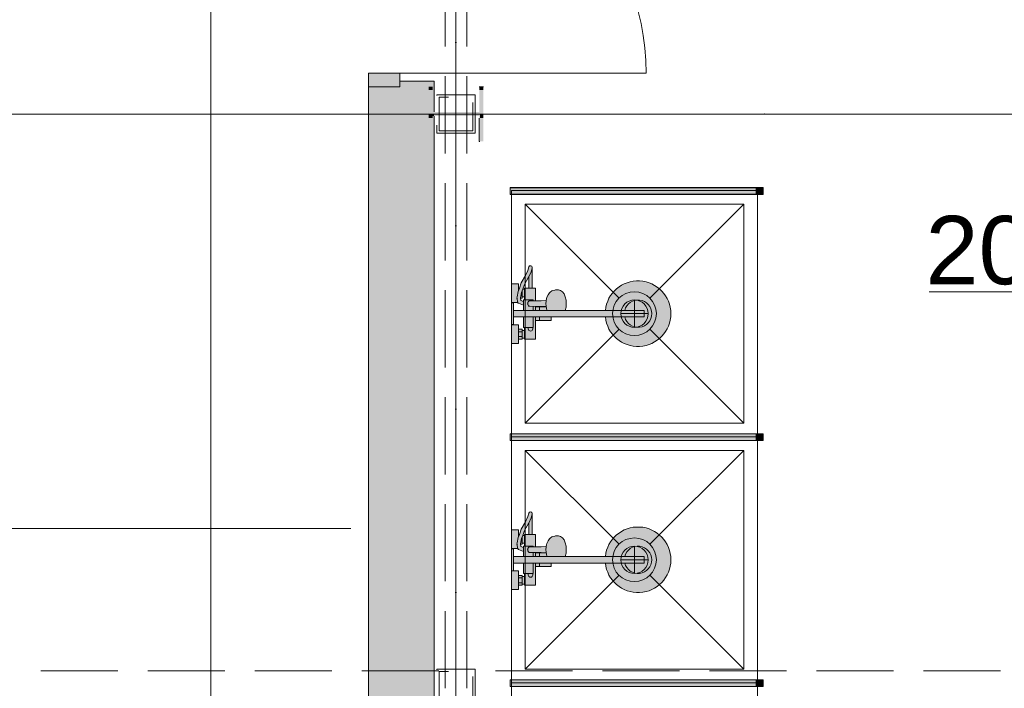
# Model space of a CAD drawing. Header units: millimetres. Extents: x -14761 to 157739, y -22400 to 107990.
# Tile 15 of 256: x 26301 to 29901, y 19000 to 21445. Entities that reach past the tile are written whole.
import ezdxf

# ---------------------------------------------------------------- set-up
doc = ezdxf.new("R2010")
doc.units = ezdxf.units.MM
doc.header["$MEASUREMENT"] = 0
doc.linetypes.add('Невидимая', pattern=[391.222223, 282.222223, -109])
doc.linetypes.add('Штрихпунктирная', pattern=[670.277762, 352.777767, -176.388884, 0, -141.111112])
for name, color, linetype in [('Интерьер - Мебель', 7, 'Continuous'), ('Интерьер - Оборудование', 7, 'Continuous'), ('Интерьер - Сантехника', 7, 'Continuous'), ('УЛИЦА_Б15_наклонный прогон', 7, 'Continuous'), ('УЛИЦА_Б6', 7, 'Continuous'), ('УЛИЦА_ЗОНЫ', 7, 'Continuous'), ('УЛИЦА_Конструктив бани', 7, 'Continuous'), ('УЛИЦА_Стены бани', 7, 'Continuous'), ('УЛИЦА_Стойки стропильные', 7, 'Continuous'), ('Элемент Модели - Оси', 7, 'Continuous'), ('Элемент модели - Оси Улица Бани', 7, 'Continuous')]:
    doc.layers.add(name, color=color, linetype=linetype)
doc.styles.add('СГЕНЕРИР_СТИЛЬ_1', font='txt')

msp = doc.modelspace()

# ---------------------------------------------------------------- hatches: boundary and pattern name
at = {"layer": 'Интерьер - Оборудование', "linetype": 'Continuous', "lineweight": 0, "true_color": 0xffffff}
for points in [[(28993.9, 20830.6), (28093.9, 20830.6), (28093.9, 20830.1), (28993.9, 20830.1)], [(28993.9, 20805.6), (28993.9, 20806.1), (28093.9, 20806.1), (28093.9, 20805.6)], [(28993.9, 19930.6), (28093.9, 19930.6), (28093.9, 19930.1), (28993.9, 19930.1)], [(28993.9, 19905.6), (28993.9, 19906.1), (28093.9, 19906.1), (28093.9, 19905.6)], [(28993.9, 19030.6), (28093.9, 19030.6), (28093.9, 19030.1), (28993.9, 19030.1)], [(28993.9, 19005.6), (28993.9, 19006.1), (28093.9, 19006.1), (28093.9, 19005.6)]]:
    msp.add_hatch(color=7, dxfattribs=at).paths.add_polyline_path(points)
at = {"layer": 'Интерьер - Оборудование', "linetype": 'Continuous', "lineweight": 0, "true_color": 0x000000}
for points in [[(28093.9, 20830.1), (28093.9, 20806.1), (28993.9, 20806.1), (28993.9, 20830.1)], [(28093.9, 19930.1), (28093.9, 19906.1), (28993.9, 19906.1), (28993.9, 19930.1)], [(28093.9, 19030.1), (28093.9, 19006.1), (28993.9, 19006.1), (28993.9, 19030.1)]]:
    msp.add_hatch(color=18, dxfattribs=at).paths.add_polyline_path(points)
at = {"layer": 'Интерьер - Оборудование', "linetype": 'Continuous', "lineweight": 0, "true_color": 0x00007f}
for points in [[(29018.9, 20830.6), (28993.9, 20830.6), (28993.9, 20805.6), (29018.9, 20805.6)], [(29018.9, 19930.6), (28993.9, 19930.6), (28993.9, 19905.6), (29018.9, 19905.6)], [(29018.9, 19030.6), (28993.9, 19030.6), (28993.9, 19005.6), (29018.9, 19005.6)]]:
    msp.add_hatch(color=176, dxfattribs=at).paths.add_polyline_path(points)
at = {"layer": 'Интерьер - Оборудование', "linetype": 'Continuous', "lineweight": 0, "true_color": 0xe5e5e5}
h = msp.add_hatch(color=254, dxfattribs=at)
h.paths.add_polyline_path([(28442.5, 20357.5, 19.949874), (28442.5, 20381.5), (28296, 20381.5), (28298.8, 20393.6), (28299.8, 20406.5), (28298.8, 20419.4), (28296, 20431.5), (28291.4, 20441.9), (28285.5, 20449.8), (28278.6, 20454.8), (28271.1, 20456.5), (28260.5, 20456.5), (28257.3, 20456), (28250, 20454.3), (28247.2, 20452.9), (28240.6, 20448.1), (28238.7, 20446), (28233.3, 20438.8), (28229.1, 20429.3), (28227.8, 20424.1), (28226.2, 20417.5), (28208, 20417), (28186.9, 20416.8), (28186.9, 20462.5), (28175.4, 20462.5), (28175.4, 20538.5, 0.853753), (28162.7, 20540.5), (28158.6, 20527.7), (28150.2, 20508.5), (28135.1, 20481.8), (28128.2, 20462.5), (28124.9, 20462.5), (28124.9, 20478.5), (28098.9, 20478.5), (28098.9, 20410.5), (28122.1, 20410.5), (28122.4, 20409.9), (28123.1, 20408.9), (28124.1, 20408), (28125.1, 20407.3), (28142.9, 20400), (28142.9, 20381.5), (28106.9, 20381.5), (28106.9, 20409.5), (28098.9, 20409.5), (28098.9, 20329.5), (28106.9, 20329.5), (28106.9, 20357.5), (28142.9, 20357.5), (28142.9, 20319.5), (28146.9, 20319.5), (28146.9, 20308.5), (28138.9, 20308.5), (28138.9, 20312.5), (28124.9, 20312.5), (28124.9, 20328.5), (28098.9, 20328.5), (28098.9, 20260.5), (28124.9, 20260.5), (28124.9, 20276.5), (28138.9, 20276.5), (28138.9, 20280.5), (28146.9, 20280.5), (28146.9, 20276.5), (28186.9, 20276.5), (28186.9, 20344.5), (28243.9, 20344.5), (28243.9, 20345.1), (28243.9, 20346.7), (28243.9, 20349.2), (28243.9, 20352.4), (28243.9, 20356.4), (28243.9, 20357.5)])
h.paths.add_polyline_path([(28142.9, 20419.5), (28142.9, 20414), (28133.9, 20417.7), (28132.5, 20426.3), (28132.5, 20426.5), (28138.9, 20426.5), (28138.9, 20430.5), (28146.9, 20430.5), (28146.9, 20419.5)], flags=0)
h.paths.add_polyline_path([(28146.9, 20458.5), (28140.6, 20458.5), (28146.9, 20476.4), (28161.8, 20502.6), (28162.4, 20504), (28162.4, 20462.5), (28146.9, 20462.5)], flags=0)
h = msp.add_hatch(color=254, dxfattribs=at)
h.paths.add_polyline_path([(28442.5, 19457.5, 19.949874), (28442.5, 19481.5), (28296, 19481.5), (28298.8, 19493.6), (28299.8, 19506.5), (28298.8, 19519.4), (28296, 19531.5), (28291.4, 19541.9), (28285.5, 19549.8), (28278.6, 19554.8), (28271.1, 19556.5), (28260.5, 19556.5), (28257.3, 19556), (28250, 19554.3), (28247.2, 19552.9), (28240.6, 19548.1), (28238.7, 19546), (28233.3, 19538.8), (28229.1, 19529.3), (28227.8, 19524.1), (28226.2, 19517.5), (28208, 19517), (28186.9, 19516.8), (28186.9, 19562.5), (28175.4, 19562.5), (28175.4, 19638.5, 0.853753), (28162.7, 19640.5), (28158.6, 19627.7), (28150.2, 19608.5), (28135.1, 19581.8), (28128.2, 19562.5), (28124.9, 19562.5), (28124.9, 19578.5), (28098.9, 19578.5), (28098.9, 19510.5), (28122.1, 19510.5), (28122.4, 19509.9), (28123.1, 19508.9), (28124.1, 19508), (28125.1, 19507.3), (28142.9, 19500), (28142.9, 19481.5), (28106.9, 19481.5), (28106.9, 19509.5), (28098.9, 19509.5), (28098.9, 19429.5), (28106.9, 19429.5), (28106.9, 19457.5), (28142.9, 19457.5), (28142.9, 19419.5), (28146.9, 19419.5), (28146.9, 19408.5), (28138.9, 19408.5), (28138.9, 19412.5), (28124.9, 19412.5), (28124.9, 19428.5), (28098.9, 19428.5), (28098.9, 19360.5), (28124.9, 19360.5), (28124.9, 19376.5), (28138.9, 19376.5), (28138.9, 19380.5), (28146.9, 19380.5), (28146.9, 19376.5), (28186.9, 19376.5), (28186.9, 19444.5), (28243.9, 19444.5), (28243.9, 19445.1), (28243.9, 19446.7), (28243.9, 19449.2), (28243.9, 19452.4), (28243.9, 19456.4), (28243.9, 19457.5)])
h.paths.add_polyline_path([(28142.9, 19519.5), (28142.9, 19514), (28133.9, 19517.7), (28132.5, 19526.3), (28132.5, 19526.5), (28138.9, 19526.5), (28138.9, 19530.5), (28146.9, 19530.5), (28146.9, 19519.5)], flags=0)
h.paths.add_polyline_path([(28146.9, 19558.5), (28140.6, 19558.5), (28146.9, 19576.4), (28161.8, 19602.6), (28162.4, 19604), (28162.4, 19562.5), (28146.9, 19562.5)], flags=0)
at = {"layer": 'УЛИЦА_Конструктив бани', "linetype": 'Continuous', "lineweight": 0, "true_color": 0x424b4b}
for points in [[(27811.4, 21199.5), (27796.4, 21199.5), (27796.4, 21187), (27811.4, 21187)], [(27796.4, 21097), (27816.4, 21097), (27816.4, 21107.2), (27811.4, 21107.2), (27811.4, 21187), (27796.4, 21187)], [(27816.4, 21107.2), (27816.4, 21097), (27983.9, 21097), (27996.4, 21097), (27996.4, 21187), (27981.4, 21187), (27981.4, 21107.2)], [(27996.4, 21199.5), (27981.4, 21199.5), (27981.4, 21187), (27996.4, 21187)], [(27816.4, 21097), (27796.4, 21097), (27796.4, 21084.5), (27811.4, 21084.5), (27811.4, 21091.9), (27816.4, 21091.9)], [(27816.4, 21097), (27816.4, 21091.9), (27981.4, 21091.9), (27981.4, 21084.5), (27983.9, 21084.5), (27983.9, 21097)], [(27983.9, 21097), (27983.9, 21084.5), (27996.4, 21097)], [(27983.9, 21084.5), (27996.4, 21084.5), (27996.4, 21097)], [(27811.4, 21084.5), (27796.4, 21084.5), (27796.4, 20999.5), (27811.4, 20999.5)], [(27981.4, 21084.5), (27981.4, 20999.5), (27983.9, 20999.5), (27983.9, 21084.5)], [(27983.9, 21084.5), (27983.9, 20999.5), (27996.4, 20999.5), (27996.4, 21084.5)]]:
    msp.add_hatch(color=139, dxfattribs=at).paths.add_polyline_path(points)
at = {"layer": 'УЛИЦА_Стены бани', "linetype": 'Continuous', "lineweight": 0, "true_color": 0x7f7f7f}
msp.add_hatch(color=8, dxfattribs=at).paths.add_polyline_path([(27691.4, 21199.5), (27691.4, 21249.5), (27576.4, 21249.5), (27576.4, 21199.5)])
at = {"layer": 'УЛИЦА_Стены бани', "linetype": 'Continuous', "lineweight": 0, "true_color": 0x000000}
for points in [[(27816.4, 21199.5), (27816.4, 21219.5), (27691.4, 21219.5), (27691.4, 21199.5), (27796.4, 21199.5)], [(27576.4, 18784.5), (27596.4, 18784.5), (27596.4, 21199.5), (27576.4, 21199.5)], [(27596.4, 21199.5), (27596.4, 17219.5), (27796.4, 17219.5), (27796.4, 21199.5), (27691.4, 21199.5)], [(27816.4, 21199.5), (27811.4, 21199.5), (27811.4, 21107.2), (27816.4, 21107.2)], [(27796.4, 17219.5), (27816.4, 17219.5), (27816.4, 21091.9), (27811.4, 21091.9), (27811.4, 20999.5), (27796.4, 20999.5)]]:
    msp.add_hatch(color=18, dxfattribs=at).paths.add_polyline_path(points)

# ---------------------------------------------------------------- linework, layer by layer
at = {"layer": 'Интерьер - Мебель', "color": 7, "linetype": 'Continuous', "lineweight": 15}
msp.add_lwpolyline([(23081.4, 24195.9), (23881.4, 24195.9), (23881.4, 19584.5), (27511.4, 19584.5)], dxfattribs=at)
at = {"layer": 'Интерьер - Оборудование', "color": 7, "linetype": 'Continuous', "lineweight": 15}
for p, q in [((28993.9, 20830.6), (28093.9, 20830.6)), ((28093.9, 20830.6), (28093.9, 20830.1)), ((28993.9, 20830.1), (28993.9, 20830.6)), ((28093.9, 20805.6), (28093.9, 20806.1)), ((28993.9, 20805.6), (28093.9, 20805.6)), ((28993.9, 20806.1), (28993.9, 20805.6)), ((28170.7, 20522.9), (28162.4, 20504)), ((28175.1, 20536.5), (28170.7, 20522.9)), ((28175.1, 20536.5), (28175.4, 20538.5)), ((28124, 20450.5), (28120.3, 20431.2)), ((28128.2, 20462.5), (28124, 20450.5)), ((28124.4, 20451.6), (28124.4, 20451.6)), ((28124.9, 20453.2), (28124.9, 20462.5)), ((28140.6, 20458.5), (28136.5, 20447)), ((28138.8, 20453.5), (28138.9, 20453.5)), ((28138.9, 20453.5), (28138.9, 20453.9)), ((28138.9, 20435.5), (28138.9, 20453.5)), ((28146.9, 20458.5), (28146.9, 20430.5)), ((28162.4, 20462.5), (28175.4, 20462.5)), ((28120.3, 20431.2), (28119.4, 20426.7)), ((28119.4, 20426.7), (28119.5, 20425.4)), ((28119.5, 20425.4), (28121.6, 20412.3)), ((28121.6, 20412.3), (28121.9, 20411)), ((28132.8, 20427.9), (28132.5, 20426.3)), ((28136.5, 20447), (28132.8, 20427.9)), ((28134.3, 20435.5), (28138.9, 20435.5)), ((28138.9, 20430.5), (28138.9, 20435.5)), ((28142.9, 20414), (28142.9, 20400.1)), ((28178.9, 20419.5), (28146.9, 20419.5)), ((28150.9, 20419.5), (28148.2, 20419.5)), ((28154, 20419.5), (28150.9, 20419.5)), ((28157.4, 20419.5), (28154, 20419.5)), ((28159.7, 20411.5), (28160.3, 20413)), ((28160.3, 20413), (28161.3, 20414.5)), ((28161.3, 20414.5), (28162.6, 20415.6)), ((28162.6, 20415.6), (28164.1, 20416.3)), ((28164.1, 20416.3), (28165.8, 20416.5)), ((28186.9, 20416.8), (28165.8, 20416.5)), ((28178.9, 20419.5), (28178.9, 20416.7)), ((28225.8, 20415.6), (28225.1, 20406.5)), ((28226.2, 20417.5), (28225.8, 20415.6)), ((28106.9, 20357.5), (28106.9, 20381.5)), ((28121.9, 20411), (28122.1, 20410.5)), ((28296, 20381.5), (28142.9, 20381.5)), ((28158.5, 20409.1), (28158.1, 20406.5)), ((28158.1, 20406.5), (28158.5, 20403.9)), ((28159.7, 20411.5), (28158.5, 20409.1)), ((28158.5, 20403.9), (28159.7, 20401.5)), ((28159.4, 20409.5), (28159.6, 20411.3)), ((28159.4, 20403.5), (28159.4, 20409.5)), ((28159.6, 20401.7), (28159.4, 20403.5)), ((28159.6, 20411.3), (28159.7, 20411.5)), ((28159.7, 20401.5), (28159.6, 20401.7)), ((28159.7, 20411.5), (28159.7, 20411.5)), ((28159.7, 20401.5), (28159.7, 20401.5)), ((28160.3, 20400), (28159.7, 20401.5)), ((28161.3, 20398.6), (28160.3, 20400)), ((28162.6, 20397.4), (28161.3, 20398.6)), ((28164.1, 20396.7), (28162.6, 20397.4)), ((28165.8, 20396.5), (28164.1, 20396.7)), ((28208, 20396), (28165.8, 20396.5)), ((28178.9, 20396.4), (28178.9, 20381.5)), ((28186.9, 20396.3), (28186.9, 20381.5)), ((28186.9, 20394.5), (28226.4, 20394.5)), ((28201.9, 20394.5), (28201.9, 20381.5)), ((28226.2, 20395.5), (28208, 20396)), ((28225.1, 20406.5), (28225.8, 20397.4)), ((28225.8, 20397.4), (28227.8, 20388.9)), ((28227.3, 20381.5), (28227.2, 20381.6)), ((28227.8, 20388.9), (28229.1, 20383.7)), ((28229.1, 20383.7), (28230.1, 20381.5)), ((28241.3, 20381.6), (28241.3, 20381.5)), ((28442.5, 20381.5), (28583.9, 20381.5)), ((28583.9, 20357.5), (28583.9, 20381.5)), ((28142.9, 20357.5), (28243.9, 20357.5)), ((28178.9, 20319.5), (28178.9, 20357.5)), ((28186.9, 20344.5), (28186.9, 20357.5)), ((28201.9, 20344.5), (28201.9, 20357.5)), ((28442.5, 20357.5), (28583.9, 20357.5)), ((28124.9, 20276.5), (28124.9, 20312.5)), ((28138.9, 20280.5), (28138.9, 20308.5)), ((28146.9, 20319.5), (28178.9, 20319.5)), ((28146.9, 20280.5), (28146.9, 20308.5)), ((28124.9, 20303.5), (28138.9, 20303.5)), ((28124.9, 20285.5), (28138.9, 20285.5)), ((28993.9, 19930.6), (28093.9, 19930.6)), ((28093.9, 19930.6), (28093.9, 19930.1)), ((28993.9, 19930.1), (28993.9, 19930.6)), ((28093.9, 19905.6), (28093.9, 19906.1)), ((28993.9, 19905.6), (28093.9, 19905.6)), ((28993.9, 19906.1), (28993.9, 19905.6)), ((28170.7, 19622.9), (28162.4, 19604)), ((28175.1, 19636.5), (28170.7, 19622.9)), ((28175.1, 19636.5), (28175.4, 19638.5)), ((28124, 19550.5), (28120.3, 19531.2)), ((28128.2, 19562.5), (28124, 19550.5)), ((28124.4, 19551.6), (28124.4, 19551.6)), ((28124.9, 19553.2), (28124.9, 19562.5)), ((28140.6, 19558.5), (28136.5, 19547)), ((28138.8, 19553.5), (28138.9, 19553.5)), ((28138.9, 19553.5), (28138.9, 19553.9)), ((28138.9, 19535.5), (28138.9, 19553.5)), ((28146.9, 19558.5), (28146.9, 19530.5)), ((28162.4, 19562.5), (28175.4, 19562.5)), ((28120.3, 19531.2), (28119.4, 19526.7)), ((28119.4, 19526.7), (28119.5, 19525.4)), ((28119.5, 19525.4), (28121.6, 19512.3)), ((28121.6, 19512.3), (28121.9, 19511)), ((28132.8, 19527.9), (28132.5, 19526.3)), ((28136.5, 19547), (28132.8, 19527.9)), ((28134.3, 19535.5), (28138.9, 19535.5)), ((28138.9, 19530.5), (28138.9, 19535.5)), ((28142.9, 19514), (28142.9, 19500.1)), ((28178.9, 19519.5), (28146.9, 19519.5)), ((28150.9, 19519.5), (28148.2, 19519.5)), ((28154, 19519.5), (28150.9, 19519.5)), ((28157.4, 19519.5), (28154, 19519.5)), ((28159.7, 19511.5), (28160.3, 19513)), ((28160.3, 19513), (28161.3, 19514.5)), ((28161.3, 19514.5), (28162.6, 19515.6)), ((28162.6, 19515.6), (28164.1, 19516.3)), ((28164.1, 19516.3), (28165.8, 19516.5)), ((28186.9, 19516.8), (28165.8, 19516.5)), ((28178.9, 19519.5), (28178.9, 19516.7)), ((28225.8, 19515.6), (28225.1, 19506.5)), ((28226.2, 19517.5), (28225.8, 19515.6)), ((28106.9, 19457.5), (28106.9, 19481.5)), ((28121.9, 19511), (28122.1, 19510.5)), ((28296, 19481.5), (28142.9, 19481.5)), ((28158.5, 19509.1), (28158.1, 19506.5)), ((28158.1, 19506.5), (28158.5, 19503.9)), ((28159.7, 19511.5), (28158.5, 19509.1)), ((28158.5, 19503.9), (28159.7, 19501.5)), ((28159.4, 19509.5), (28159.6, 19511.3)), ((28159.4, 19503.5), (28159.4, 19509.5)), ((28159.6, 19501.7), (28159.4, 19503.5)), ((28159.6, 19511.3), (28159.7, 19511.5)), ((28159.7, 19501.5), (28159.6, 19501.7)), ((28159.7, 19511.5), (28159.7, 19511.5)), ((28159.7, 19501.5), (28159.7, 19501.5)), ((28160.3, 19500), (28159.7, 19501.5)), ((28161.3, 19498.6), (28160.3, 19500)), ((28162.6, 19497.4), (28161.3, 19498.6)), ((28164.1, 19496.7), (28162.6, 19497.4)), ((28165.8, 19496.5), (28164.1, 19496.7)), ((28208, 19496), (28165.8, 19496.5)), ((28178.9, 19496.4), (28178.9, 19481.5)), ((28186.9, 19496.3), (28186.9, 19481.5)), ((28186.9, 19494.5), (28226.4, 19494.5)), ((28201.9, 19494.5), (28201.9, 19481.5)), ((28226.2, 19495.5), (28208, 19496)), ((28225.1, 19506.5), (28225.8, 19497.4)), ((28225.8, 19497.4), (28227.8, 19488.9)), ((28227.3, 19481.5), (28227.2, 19481.6)), ((28227.8, 19488.9), (28229.1, 19483.7)), ((28229.1, 19483.7), (28230.1, 19481.5)), ((28241.3, 19481.6), (28241.3, 19481.5)), ((28442.5, 19481.5), (28583.9, 19481.5)), ((28583.9, 19457.5), (28583.9, 19481.5)), ((28142.9, 19457.5), (28243.9, 19457.5)), ((28178.9, 19419.5), (28178.9, 19457.5)), ((28186.9, 19444.5), (28186.9, 19457.5)), ((28201.9, 19444.5), (28201.9, 19457.5)), ((28442.5, 19457.5), (28583.9, 19457.5)), ((28124.9, 19376.5), (28124.9, 19412.5)), ((28138.9, 19380.5), (28138.9, 19408.5)), ((28146.9, 19419.5), (28178.9, 19419.5)), ((28146.9, 19380.5), (28146.9, 19408.5)), ((28124.9, 19403.5), (28138.9, 19403.5)), ((28124.9, 19385.5), (28138.9, 19385.5)), ((28993.9, 19030.6), (28093.9, 19030.6)), ((28093.9, 19030.6), (28093.9, 19030.1)), ((28993.9, 19030.1), (28993.9, 19030.6)), ((28093.9, 19005.6), (28093.9, 19006.1)), ((28993.9, 19005.6), (28093.9, 19005.6)), ((28993.9, 19006.1), (28993.9, 19005.6))]:
    msp.add_line(p, q, dxfattribs=at)
at = {"layer": 'Интерьер - Оборудование', "color": 7, "linetype": 'Continuous', "lineweight": 15, "flags": 128}
for points in [[(28093.9, 20830.1), (28093.9, 20806.1), (28993.9, 20806.1), (28993.9, 20830.1)], [(29018.9, 20830.6), (28993.9, 20830.6), (28993.9, 20805.6), (29018.9, 20805.6)], [(28146.9, 20458.5), (28140.6, 20458.5), (28146.9, 20476.4), (28161.8, 20502.6), (28162.4, 20504), (28162.4, 20462.5), (28146.9, 20462.5)], [(28142.9, 20419.5), (28142.9, 20414), (28133.9, 20417.7), (28132.5, 20426.3), (28132.5, 20426.5), (28138.9, 20426.5), (28138.9, 20430.5), (28146.9, 20430.5), (28146.9, 20419.5)], [(28093.9, 19930.1), (28093.9, 19906.1), (28993.9, 19906.1), (28993.9, 19930.1)], [(29018.9, 19930.6), (28993.9, 19930.6), (28993.9, 19905.6), (29018.9, 19905.6)], [(28146.9, 19558.5), (28140.6, 19558.5), (28146.9, 19576.4), (28161.8, 19602.6), (28162.4, 19604), (28162.4, 19562.5), (28146.9, 19562.5)], [(28142.9, 19519.5), (28142.9, 19514), (28133.9, 19517.7), (28132.5, 19526.3), (28132.5, 19526.5), (28138.9, 19526.5), (28138.9, 19530.5), (28146.9, 19530.5), (28146.9, 19519.5)], [(28093.9, 19030.1), (28093.9, 19006.1), (28993.9, 19006.1), (28993.9, 19030.1)], [(29018.9, 19030.6), (28993.9, 19030.6), (28993.9, 19005.6), (29018.9, 19005.6)]]:
    msp.add_lwpolyline(points, close=True, dxfattribs=at)
for points in [[(28442.5, 20357.5, 19.949874), (28442.5, 20381.5), (28296, 20381.5), (28298.8, 20393.6), (28299.8, 20406.5), (28298.8, 20419.4), (28296, 20431.5), (28291.4, 20441.9), (28285.5, 20449.8), (28278.6, 20454.8), (28271.1, 20456.5), (28260.5, 20456.5), (28257.3, 20456), (28250, 20454.3), (28247.2, 20452.9), (28240.6, 20448.1), (28238.7, 20446), (28233.3, 20438.8), (28229.1, 20429.3), (28227.8, 20424.1), (28226.2, 20417.5), (28208, 20417), (28186.9, 20416.8), (28186.9, 20462.5), (28175.4, 20462.5), (28175.4, 20538.5, 0.853753), (28162.7, 20540.5), (28158.6, 20527.7), (28150.2, 20508.5), (28135.1, 20481.8), (28128.2, 20462.5), (28124.9, 20462.5), (28124.9, 20478.5), (28098.9, 20478.5), (28098.9, 20410.5), (28122.1, 20410.5), (28122.4, 20409.9), (28123.1, 20408.9), (28124.1, 20408), (28125.1, 20407.3), (28142.9, 20400), (28142.9, 20381.5), (28106.9, 20381.5), (28106.9, 20409.5), (28098.9, 20409.5), (28098.9, 20329.5), (28106.9, 20329.5), (28106.9, 20357.5), (28142.9, 20357.5), (28142.9, 20319.5), (28146.9, 20319.5), (28146.9, 20308.5), (28138.9, 20308.5), (28138.9, 20312.5), (28124.9, 20312.5), (28124.9, 20328.5), (28098.9, 20328.5), (28098.9, 20260.5), (28124.9, 20260.5), (28124.9, 20276.5), (28138.9, 20276.5), (28138.9, 20280.5), (28146.9, 20280.5), (28146.9, 20276.5), (28186.9, 20276.5), (28186.9, 20344.5), (28243.9, 20344.5), (28243.9, 20345.1), (28243.9, 20346.7), (28243.9, 20349.2), (28243.9, 20352.4), (28243.9, 20356.4), (28243.9, 20357.5)], [(28442.5, 19457.5, 19.949874), (28442.5, 19481.5), (28296, 19481.5), (28298.8, 19493.6), (28299.8, 19506.5), (28298.8, 19519.4), (28296, 19531.5), (28291.4, 19541.9), (28285.5, 19549.8), (28278.6, 19554.8), (28271.1, 19556.5), (28260.5, 19556.5), (28257.3, 19556), (28250, 19554.3), (28247.2, 19552.9), (28240.6, 19548.1), (28238.7, 19546), (28233.3, 19538.8), (28229.1, 19529.3), (28227.8, 19524.1), (28226.2, 19517.5), (28208, 19517), (28186.9, 19516.8), (28186.9, 19562.5), (28175.4, 19562.5), (28175.4, 19638.5, 0.853753), (28162.7, 19640.5), (28158.6, 19627.7), (28150.2, 19608.5), (28135.1, 19581.8), (28128.2, 19562.5), (28124.9, 19562.5), (28124.9, 19578.5), (28098.9, 19578.5), (28098.9, 19510.5), (28122.1, 19510.5), (28122.4, 19509.9), (28123.1, 19508.9), (28124.1, 19508), (28125.1, 19507.3), (28142.9, 19500), (28142.9, 19481.5), (28106.9, 19481.5), (28106.9, 19509.5), (28098.9, 19509.5), (28098.9, 19429.5), (28106.9, 19429.5), (28106.9, 19457.5), (28142.9, 19457.5), (28142.9, 19419.5), (28146.9, 19419.5), (28146.9, 19408.5), (28138.9, 19408.5), (28138.9, 19412.5), (28124.9, 19412.5), (28124.9, 19428.5), (28098.9, 19428.5), (28098.9, 19360.5), (28124.9, 19360.5), (28124.9, 19376.5), (28138.9, 19376.5), (28138.9, 19380.5), (28146.9, 19380.5), (28146.9, 19376.5), (28186.9, 19376.5), (28186.9, 19444.5), (28243.9, 19444.5), (28243.9, 19445.1), (28243.9, 19446.7), (28243.9, 19449.2), (28243.9, 19452.4), (28243.9, 19456.4), (28243.9, 19457.5)]]:
    msp.add_lwpolyline(points, format="xyb", close=True, dxfattribs=at)
at = {"layer": 'Интерьер - Оборудование', "color": 7, "linetype": 'Continuous', "lineweight": 15}
for centre, radius, start, end in [((28561.9, 20369.5), 50, 193.8865, 166.1135), ((28168.9, 20315), 9, 150, 30), ((28561.9, 19469.5), 50, 193.8865, 166.1135), ((28168.9, 19415), 9, 150, 30)]:
    msp.add_arc(centre, radius, start, end, dxfattribs=at)
at = {"layer": 'Интерьер - Сантехника', "color": 7, "linetype": 'Continuous', "lineweight": 15}
for p, q in [((28948.9, 20769.5), (28148.9, 20769.5)), ((28148.9, 20769.5), (28148.9, 19969.5)), ((28148.9, 20769.5), (28492.4, 20426.1)), ((28948.9, 20769.5), (28605.5, 20426.1)), ((28948.9, 19969.5), (28948.9, 20769.5)), ((28548.9, 20419.5), (28548.9, 20319.5)), ((28598.9, 20369.5), (28498.9, 20369.5)), ((28148.9, 19969.5), (28492.4, 20312.9)), ((28948.9, 19969.5), (28605.5, 20312.9)), ((28148.9, 19969.5), (28948.9, 19969.5)), ((28948.9, 19869.5), (28148.9, 19869.5)), ((28148.9, 19869.5), (28148.9, 19069.5)), ((28148.9, 19869.5), (28492.4, 19526.1)), ((28948.9, 19869.5), (28605.5, 19526.1)), ((28948.9, 19069.5), (28948.9, 19869.5)), ((28548.9, 19519.5), (28548.9, 19419.5)), ((28598.9, 19469.5), (28498.9, 19469.5)), ((28148.9, 19069.5), (28492.4, 19412.9)), ((28948.9, 19069.5), (28605.5, 19412.9)), ((28148.9, 19069.5), (28948.9, 19069.5))]:
    msp.add_line(p, q, dxfattribs=at)
at = {"layer": 'Интерьер - Сантехника', "color": 7, "linetype": 'Continuous', "lineweight": 15, "flags": 128}
for points in [[(28998.9, 20819.5), (28098.9, 20819.5), (28098.9, 19919.5), (28998.9, 19919.5)], [(28998.9, 19919.5), (28098.9, 19919.5), (28098.9, 19019.5), (28998.9, 19019.5)], [(28998.9, 19019.5), (28098.9, 19019.5), (28098.9, 18119.5), (28998.9, 18119.5)]]:
    msp.add_lwpolyline(points, close=True, dxfattribs=at)
at = {"layer": 'Интерьер - Сантехника', "color": 7, "linetype": 'Continuous', "lineweight": 15}
for centre, radius in [((28548.9, 20369.5), 80), ((28548.9, 20369.5), 50), ((28548.9, 19469.5), 80), ((28548.9, 19469.5), 50)]:
    msp.add_circle(centre, radius, dxfattribs=at)
at = {"layer": 'УЛИЦА_Б15_наклонный прогон', "color": 7, "linetype": 'Штрихпунктирная', "lineweight": 15}
msp.add_line((27896.4, 16809.5), (27896.4, 25389.6), dxfattribs=at)
at = {"layer": 'УЛИЦА_Б15_наклонный прогон', "color": 7, "linetype": 'Невидимая', "lineweight": 15}
for p, q in [((27856.4, 18999.5), (27856.4, 22526.1)), ((27936.4, 18999.5), (27936.4, 22526.1))]:
    msp.add_line(p, q, dxfattribs=at)
at = {"layer": 'УЛИЦА_Б6', "color": 7, "linetype": 'Невидимая', "lineweight": 15}
for p, q in [((27833.9, 19063.5), (21958.9, 19063.5)), ((27833.9, 19063.5), (21958.9, 19063.5)), ((32626.4, 19063.5), (27958.9, 19063.5)), ((32626.4, 19063.5), (27958.9, 19063.5))]:
    msp.add_line(p, q, dxfattribs=at)
at = {"layer": 'УЛИЦА_ЗОНЫ', "color": 7, "linetype": 'Continuous', "lineweight": 15}
msp.add_line((29626.3, 20449.5), (30926.9, 20449.5), dxfattribs=at)
at = {"layer": 'УЛИЦА_Конструктив бани', "color": 7, "linetype": 'Continuous', "lineweight": 15}
for p, q in [((27896.4, 21179.5), (27896.4, 21279.5)), ((27816.4, 21099.5), (27716.4, 21099.5)), ((27976.4, 21099.5), (28076.4, 21099.5)), ((27896.4, 21019.5), (27896.4, 20919.5))]:
    msp.add_line(p, q, dxfattribs=at)
at = {"layer": 'УЛИЦА_Конструктив бани', "color": 7, "linetype": 'Continuous', "lineweight": 15, "flags": 128}
for points in [[(27996.4, 21199.5), (27981.4, 21199.5)], [(27981.4, 21084.5), (27981.4, 20999.5), (27983.9, 20999.5)]]:
    msp.add_lwpolyline(points, dxfattribs=at)
at = {"layer": 'УЛИЦА_Конструктив бани', "color": 7, "linetype": 'Continuous', "lineweight": 15}
msp.add_point((27896.4, 21099.5), dxfattribs=at)
at = {"layer": 'УЛИЦА_Стены бани', "color": 7, "linetype": 'Continuous', "lineweight": 15}
for p, q in [((27691.4, 21249.5), (27576.4, 21249.5)), ((27576.4, 21249.5), (27576.4, 21199.5)), ((27691.4, 21199.5), (27691.4, 21249.5)), ((27691.4, 21249.5), (28591.4, 21249.5)), ((27691.4, 21219.5), (27816.4, 21219.5)), ((27691.4, 21219.5), (27816.4, 21219.5)), ((27816.4, 21199.5), (27816.4, 21219.5)), ((27816.4, 21199.5), (27816.4, 21219.5)), ((27576.4, 21199.5), (27596.4, 21199.5)), ((27576.4, 21199.5), (27691.4, 21199.5)), ((27576.4, 21199.5), (27596.4, 21199.5)), ((27576.4, 21199.5), (27596.4, 21199.5)), ((27596.4, 21199.5), (27691.4, 21199.5)), ((27596.4, 21199.5), (27691.4, 21199.5)), ((27596.4, 21199.5), (27691.4, 21199.5))]:
    msp.add_line(p, q, dxfattribs=at)
at = {"layer": 'УЛИЦА_Стены бани', "color": 7, "linetype": 'Continuous', "lineweight": 15, "flags": 128}
for points in [[(27576.4, 21199.5), (27576.4, 18809.5)], [(27816.4, 21107.2), (27816.4, 21199.5)], [(27816.4, 17219.5), (27816.4, 21091.9)]]:
    msp.add_lwpolyline(points, dxfattribs=at)
at = {"layer": 'УЛИЦА_Стены бани', "color": 7, "linetype": 'Continuous', "lineweight": 15}
msp.add_arc((27691.4, 21249.5), 900, 0, 90, dxfattribs=at)
at = {"layer": 'УЛИЦА_Стойки стропильные', "color": 7, "linetype": 'Невидимая', "lineweight": 15, "flags": 128}
for points in [[(27966.4, 21029.5), (27966.4, 21169.5), (27826.4, 21169.5), (27826.4, 21029.5)], [(27958.4, 21037.5), (27834.4, 21037.5), (27834.4, 21161.5), (27958.4, 21161.5)], [(27966.4, 18929.5), (27966.4, 19069.5), (27826.4, 19069.5), (27826.4, 18929.5)], [(27958.4, 18937.5), (27834.4, 18937.5), (27834.4, 19061.5), (27958.4, 19061.5)]]:
    msp.add_lwpolyline(points, close=True, dxfattribs=at)
at = {"layer": 'Элемент Модели - Оси', "color": 7, "linetype": 'Continuous', "lineweight": 15}
msp.add_line((27000, 92200), (27000, -1975), dxfattribs=at)
at = {"layer": 'Элемент модели - Оси Улица Бани', "color": 7, "linetype": 'Continuous', "lineweight": 15}
for p, q in [((27896.4, 15783.8), (27896.4, 25277.6)), ((29024, 21099.6), (-5171, 21099.6)), ((29024, 21099.6), (34679.6, 21099.6))]:
    msp.add_line(p, q, dxfattribs=at)
msp.add_point((29024, 21099.6), dxfattribs=at)
msp.add_point((29024, 21099.6), dxfattribs=at)

# ---------------------------------------------------------------- texts
at = {"layer": 'УЛИЦА_ЗОНЫ', "color": 7, "lineweight": 15, "insert": (30276.6, 20578.8), "char_height": 250, "attachment_point": 5, "style": 'СГЕНЕРИР_СТИЛЬ_1'}
msp.add_mtext('\\A1;{\\pqc;\\fArial|b0|i0|c204|p38;20,97 м²}', dxfattribs=at)

doc.saveas('drawing.dxf')
